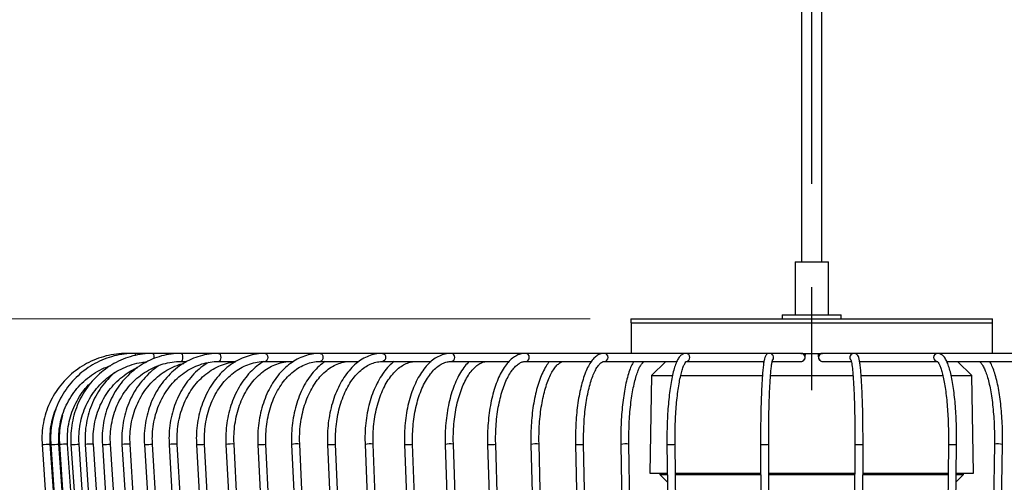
# Model space of a CAD drawing. Header units: millimetres. Extents: x 53 to 111, y 17 to 263.
# Tile 3 of 7: x 73 to 97, y 37 to 48. Entities that reach past the tile are written whole.
import ezdxf

# ---------------------------------------------------------------- set-up
doc = ezdxf.new("R2010")
doc.units = ezdxf.units.MM
doc.linetypes.add('CENTERX2', pattern=[20.32, 12.7, -2.54, 2.54, -2.54])
doc.styles.add('SLDTEXTSTYLE0', font='TXT', dxfattribs={"width": 0.75})
doc.dimstyles.new('SLDDIMSTYLE0', dxfattribs={"dimtxt": 3.5, "dimasz": 3.302, "dimexe": 0, "dimexo": 0.0625, "dimgap": 0.875, "dimtad": 1, "dimlfac": 10, "dimrnd": 1e-09, "dimzin": 12, "dimdsep": 46, "dimtxsty": 'SLDTEXTSTYLE0', "dimsah": 1, "dimcen": 0.09, "dimadec": 0, "dimazin": 3, "dimtfac": 1, "dimtofl": 0, "dimtmove": 0, "dimatfit": 3, "dimfxl": 0, "dimfrac": 2, "dimtolj": 1, "dimtzin": 12, "dimarcsym": 0})
doc.dimstyles.new('SLDDIMSTYLE1', dxfattribs={"dimtxt": 3.5, "dimasz": 3.302, "dimexe": 0, "dimexo": 0.0625, "dimgap": 0.875, "dimtad": 1, "dimlfac": 10, "dimrnd": 1e-09, "dimzin": 12, "dimdsep": 46, "dimtxsty": 'SLDTEXTSTYLE0', "dimsah": 1, "dimcen": 0.09, "dimadec": 0, "dimazin": 3, "dimtfac": 1, "dimtmove": 0, "dimatfit": 0, "dimfxl": 0, "dimfrac": 2, "dimtolj": 1, "dimtzin": 12, "dimarcsym": 0})

# ---------------------------------------------------------------- blocks, each defined once
blk = doc.blocks.new('_D')
at = {"color": 7, "linetype": 'Continuous', "lineweight": 0}
for p, q in [((88.681, 193.725), (56.489, 193.725)), ((57.489, 193.725), (57.489, 23.725)), ((85.081, 23.725), (56.489, 23.725))]:
    blk.add_line(p, q, dxfattribs=at)
at = {"color": 7, "linetype": 'Continuous', "lineweight": 18}
for points in [[(57.489, 193.725), (56.981, 190.423), (57.997, 190.423)], [(57.489, 23.725), (57.997, 27.027), (56.981, 27.027)]]:
    blk.add_solid(points, dxfattribs=at)
at = {"color": 7, "linetype": 'Continuous', "lineweight": 18, "insert": (52.977, 104.443), "char_height": 3.5, "attachment_point": 1, "rotation": 90, "style": 'SLDTEXTSTYLE0'}
blk.add_mtext('1700,00', dxfattribs=at)
blk = doc.blocks.new('_D_1')
at = {"color": 7, "linetype": 'Continuous', "lineweight": 0}
for p, q in [((68.677, 40.725), (68.677, 47.075)), ((86.981, 40.725), (67.677, 40.725)), ((68.677, 40.725), (68.677, 23.725)), ((85.081, 23.725), (67.677, 23.725)), ((68.677, 23.725), (68.677, 17.375))]:
    blk.add_line(p, q, dxfattribs=at)
at = {"color": 7, "linetype": 'Continuous', "lineweight": 18}
for points in [[(68.677, 40.725), (69.185, 44.027), (68.169, 44.027)], [(68.677, 23.725), (68.169, 20.423), (69.185, 20.423)]]:
    blk.add_solid(points, dxfattribs=at)
at = {"color": 7, "linetype": 'Continuous', "lineweight": 18, "insert": (64.166, 25.494), "char_height": 3.5, "attachment_point": 1, "rotation": 90, "style": 'SLDTEXTSTYLE0'}
blk.add_mtext('170,00', dxfattribs=at)

msp = doc.modelspace()

# ---------------------------------------------------------------- linework, layer by layer
at = {"color": 7, "linetype": 'CENTERX2'}
msp.add_line((92.4314, 23.7245), (92.4314, 193.7245), dxfattribs=at)
at = {"color": 7, "linetype": 'Continuous', "lineweight": 25}
for p, q in [((92.1814, 186.1245), (92.1814, 42.1245)), ((92.6814, 42.1245), (92.6814, 186.1245)), ((92.0214, 42.1245), (92.0214, 40.8245)), ((92.0214, 42.1245), (92.6455, 42.1245)), ((92.6455, 42.1245), (92.8414, 42.1245)), ((92.8414, 40.8245), (92.8414, 42.1245)), ((87.9814, 40.7245), (87.9814, 40.6245)), ((87.9814, 40.7245), (96.8814, 40.7245)), ((91.7064, 40.8245), (91.7064, 40.7245)), ((91.7064, 40.8245), (92.3252, 40.8245)), ((92.3252, 40.8245), (93.1564, 40.8245)), ((93.1564, 40.7245), (93.1564, 40.8245)), ((96.8814, 40.6245), (96.8814, 40.7245)), ((87.9814, 40.6245), (96.8814, 40.6245)), ((87.9864, 40.6245), (87.9864, 39.8745)), ((96.8764, 39.8745), (96.8764, 40.6245)), ((75.7828, 39.8745), (75.5912, 39.8745)), ((76.2268, 39.8745), (75.7828, 39.8745)), ((76.9164, 39.8745), (76.2268, 39.8745)), ((77.8412, 39.8745), (76.9164, 39.8745)), ((78.9872, 39.8745), (77.8412, 39.8745)), ((80.337, 39.8745), (78.9872, 39.8745)), ((81.8701, 39.8745), (80.337, 39.8745)), ((83.5633, 39.8745), (81.8701, 39.8745)), ((85.3909, 39.8745), (83.5633, 39.8745)), ((87.3253, 39.8745), (85.3909, 39.8745)), ((89.3371, 39.8745), (87.3253, 39.8745)), ((91.3958, 39.8745), (89.3371, 39.8745)), ((92.1593, 39.8745), (91.3958, 39.8745)), ((92.1667, 39.8745), (92.6992, 39.8745)), ((93.4702, 39.8745), (92.7066, 39.8745)), ((95.5288, 39.8745), (93.4702, 39.8745)), ((97.5405, 39.8745), (95.5288, 39.8745)), ((76.9164, 39.6745), (77.0618, 39.6745)), ((77.8412, 39.6745), (78.2652, 39.6745)), ((78.9872, 39.6745), (79.6821, 39.6745)), ((80.337, 39.6745), (81.2911, 39.6745)), ((81.8701, 39.6745), (83.0672, 39.6745)), ((83.5633, 39.6745), (84.983, 39.6745)), ((85.3909, 39.6745), (87.0085, 39.6745)), ((87.3253, 39.6745), (89.1116, 39.6745)), ((88.8428, 39.6745), (88.4933, 39.3251)), ((89.3371, 39.6745), (91.2564, 39.6745)), ((91.4598, 39.6745), (92.1668, 39.6745)), ((92.6992, 39.6745), (92.6967, 39.6746)), ((92.6992, 39.6745), (93.4064, 39.6745)), ((93.6097, 39.6745), (95.5288, 39.6745)), ((95.7531, 39.6745), (97.5405, 39.6745)), ((96.3696, 39.3251), (96.0201, 39.6745)), ((88.4933, 39.3251), (88.4514, 36.9245)), ((88.4933, 39.3251), (88.9928, 39.3251)), ((89.1968, 39.3251), (91.2131, 39.3251)), ((91.4182, 39.3251), (93.4499, 39.3251)), ((93.6498, 39.3251), (94.4871, 39.3251)), ((94.4871, 39.3251), (95.6667, 39.3251)), ((95.875, 39.3251), (96.3696, 39.3251)), ((96.4115, 36.9245), (96.3696, 39.3251)), ((73.4973, 37.6281), (74.2661, 26.6281)), ((73.4973, 37.6281), (73.4973, 37.6281)), ((74.4656, 26.642), (73.6968, 37.642)), ((73.7115, 37.6281), (74.4716, 26.6281)), ((73.7115, 37.6281), (73.7127, 37.6281)), ((74.6712, 26.6419), (73.9111, 37.6419)), ((73.9242, 37.6282), (74.6756, 26.6282)), ((74.8751, 26.6418), (74.1238, 37.6418)), ((74.208, 37.6283), (74.9479, 26.6283)), ((75.1474, 26.6417), (74.4076, 37.6417)), ((74.5589, 37.6285), (75.2844, 26.6285)), ((75.484, 26.6416), (74.7585, 37.6416)), ((74.9793, 37.6286), (75.6876, 26.6286)), ((75.8872, 26.6415), (75.1789, 37.6415)), ((75.4631, 37.6288), (76.1516, 26.6288)), ((76.3512, 26.6413), (75.6627, 37.6413)), ((76.0136, 37.629), (76.6797, 26.629)), ((76.8793, 26.6411), (76.2132, 37.6411)), ((76.6229, 37.6292), (77.2641, 26.6292)), ((77.4637, 26.6409), (76.8225, 37.6409)), ((77.2952, 37.6295), (77.909, 26.6295)), ((78.1087, 26.6406), (77.4949, 37.6406)), ((78.0208, 37.6297), (78.605, 26.6297)), ((78.8047, 26.6403), (78.2205, 37.6403)), ((78.8048, 37.63), (79.357, 26.63)), ((79.5567, 26.64), (79.0045, 37.64)), ((79.6357, 37.6303), (80.1539, 26.6303)), ((80.3537, 26.6397), (79.8355, 37.6397)), ((80.5194, 37.6307), (81.0016, 26.6307)), ((81.2014, 26.6394), (80.7192, 37.6394)), ((81.4431, 37.631), (81.8875, 26.631)), ((82.0873, 26.6391), (81.6429, 37.6391)), ((82.4131, 37.6314), (82.818, 26.6314)), ((83.0179, 26.6387), (82.6129, 37.6387)), ((83.4155, 37.6317), (83.7794, 26.6317)), ((83.9792, 26.6383), (83.6153, 37.6383)), ((84.4571, 37.6321), (84.7786, 26.6321)), ((84.9785, 26.638), (84.657, 37.638)), ((85.523, 37.6325), (85.8009, 26.6325)), ((86.0008, 26.6376), (85.723, 37.6376)), ((86.6205, 37.6329), (86.8537, 26.6329)), ((87.0537, 26.6372), (86.8205, 37.6372)), ((87.7338, 37.6333), (87.9214, 26.6333)), ((88.1214, 26.6367), (87.9338, 37.6367)), ((88.8705, 37.6337), (89.0118, 26.6337)), ((89.2118, 26.6363), (89.0705, 37.6363)), ((91.173, 37.6346), (91.2203, 26.6346)), ((91.4203, 26.6355), (91.373, 37.6355)), ((93.493, 37.6355), (93.4456, 26.6355)), ((93.6456, 26.6346), (93.693, 37.6346)), ((95.7954, 37.6363), (95.6541, 26.6363)), ((95.8541, 26.6337), (95.9954, 37.6337)), ((96.9261, 37.6367), (96.7385, 26.6367)), ((96.9385, 26.6333), (97.1261, 37.6333)), ((88.4514, 36.9245), (88.8796, 36.9245)), ((88.6949, 36.9245), (88.6949, 36.8925)), ((88.6949, 36.8925), (88.8824, 36.7049)), ((88.6949, 36.8925), (88.88, 36.8925)), ((89.0796, 36.9245), (91.176, 36.9245)), ((89.08, 36.8925), (91.1762, 36.8925)), ((91.376, 36.9245), (93.4899, 36.9245)), ((91.3762, 36.8925), (92.4299, 36.8925)), ((92.4299, 36.8925), (93.4898, 36.8925)), ((93.6898, 36.8925), (95.7859, 36.8925)), ((93.6899, 36.9245), (94.509, 36.9245)), ((94.509, 36.9245), (95.7863, 36.9245)), ((95.9836, 36.7111), (96.1649, 36.8925)), ((95.9859, 36.8925), (96.1649, 36.8925)), ((95.9863, 36.9245), (96.4115, 36.9245)), ((96.1649, 36.8925), (96.1649, 36.9245))]:
    msp.add_line(p, q, dxfattribs=at)
at = {"color": 7, "linetype": 'Continuous', "lineweight": 25, "flags": 128}
for points in [[(76.9164, 39.8745), (76.9313, 39.8669), (76.944, 39.8453), (76.9524, 39.8128), (76.9554, 39.7745), (76.9524, 39.7363), (76.944, 39.7038), (76.9313, 39.6822), (76.9165, 39.6745)], [(77.8412, 39.8745), (77.8603, 39.8669), (77.8766, 39.8453), (77.8874, 39.8128), (77.8912, 39.7745), (77.8874, 39.7363), (77.8766, 39.7038), (77.8603, 39.6822), (77.8413, 39.6745)], [(78.9872, 39.8745), (79.0102, 39.8669), (79.0298, 39.8453), (79.0429, 39.8128), (79.0474, 39.7745), (79.0429, 39.7363), (79.0298, 39.7038), (79.0102, 39.6822), (78.9874, 39.6745)], [(80.337, 39.8745), (80.3636, 39.8669), (80.3862, 39.8453), (80.4013, 39.8128), (80.4066, 39.7745), (80.4013, 39.7363), (80.3862, 39.7038), (80.3636, 39.6822), (80.3373, 39.6745)], [(81.8701, 39.8745), (81.8999, 39.8669), (81.9252, 39.8453), (81.9421, 39.8128), (81.948, 39.7745), (81.9421, 39.7363), (81.9252, 39.7038), (81.8999, 39.6822), (81.8705, 39.6745)], [(73.6971, 37.6377), (73.6978, 37.6377), (73.7121, 37.6387)], [(74.9793, 37.6286), (74.9793, 37.6286), (74.9872, 37.6281)], [(76.0136, 37.629), (76.0144, 37.6286), (76.027, 37.6281)], [(77.2952, 37.6295), (77.2984, 37.6286), (77.3154, 37.6281)], [(78.8048, 37.63), (78.8118, 37.6286), (78.833, 37.6281)]]:
    msp.add_lwpolyline(points, dxfattribs=at)
at = {"color": 7, "linetype": 'Continuous', "lineweight": 25}
for centre, radius, start, end in [((75.7142, 39.8296), 0.0821, 356.57883, 33.22735), ((76.0965, 39.7807), 0.1606, 346.78909, 35.78004), ((83.5501, 39.7745), 0.1009, 277.86267, 82.49734), ((85.3832, 39.7745), 0.1003, 274.9766, 85.5497), ((87.3214, 39.7745), 0.1001, 273.04079, 87.75832), ((89.336, 39.7746), 0.1, 270.14794, 89.34483), ((91.3956, 39.7745), 0.1, 321.11139, 89.90489), ((92.1666, 39.7745), 0.1, 270.08753, 89.91247), ((92.6993, 39.7745), 0.1, 90.08888, 268.48126), ((93.4703, 39.7745), 0.1, 90.09557, 223.62893), ((95.5302, 39.7745), 0.1, 90.79213, 269.17262), ((72.2679, 56.6433), 19.055, 273.69944, 274.30068), ((73.5324, 41.6318), 4.0078, 272.57874, 275.42143), ((74.1836, 35.2989), 2.3437, 91.46273, 96.35349), ((74.1866, 39.4374), 1.8092, 270.67916, 277.01633), ((74.758, 36.1296), 1.512, 89.98107, 97.56533), ((74.9748, 39.1827), 1.5547, 270.45904, 277.5442), ((75.6315, 36.5391), 1.1026, 88.37945, 98.7863), ((76.0402, 38.7763), 1.1483, 269.33976, 278.66345), ((76.7754, 36.7319), 0.9102, 87.03105, 99.64646), ((77.3444, 38.5031), 0.8755, 268.10412, 279.89789), ((78.1616, 36.8652), 0.7774, 85.65002, 100.43223), ((78.8722, 38.2995), 0.6726, 266.6617, 281.34596), ((79.7666, 36.9777), 0.6657, 84.05973, 101.3401), ((80.5433, 37.7045), 0.0776, 252.05905, 279.98984), ((80.5858, 38.3789), 0.7514, 267.78337, 280.22462), ((81.5677, 37.0256), 0.6181, 83.00923, 101.62951), ((82.4452, 37.7511), 0.124, 254.97021, 277.06798), ((82.4941, 38.242), 0.6149, 266.86373, 281.14113), ((83.5342, 37.0665), 0.5776, 81.92917, 101.86813), ((84.4987, 37.809), 0.1817, 256.7749, 275.27008), ((84.5517, 38.1263), 0.4996, 265.82741, 282.16711), ((85.6361, 37.1171), 0.5277, 80.52675, 102.37566), ((86.6674, 37.8034), 0.1768, 254.61385, 277.41985), ((86.7232, 38.092), 0.4652, 265.93947, 282.07167), ((87.8426, 37.1238), 0.521, 79.91859, 102.05154), ((88.928, 37.8702), 0.2434, 256.32881, 275.6933), ((88.986, 37.9941), 0.3676, 264.71867, 283.28696), ((91.242, 37.9469), 0.3198, 257.53894, 274.45758), ((91.3005, 37.9091), 0.283, 263.16786, 284.83619), ((93.5702, 37.977), 0.3501, 257.26206, 274.7423), ((93.6239, 37.9483), 0.3212, 265.56898, 282.41349), ((95.885, 38.0667), 0.4396, 258.24516, 273.75267), ((95.9379, 37.8705), 0.2437, 264.31647, 283.65529), ((97.0172, 37.118), 0.5267, 78.0676, 99.95503)]:
    msp.add_arc(centre, radius, start, end, dxfattribs=at)
for points, knots in [([(75.5912, 39.8745), (75.5451, 39.8736), (75.4131, 39.871), (75.1965, 39.8422), (74.9465, 39.7787), (74.7061, 39.6845), (74.4791, 39.5618), (74.2688, 39.4121), (74.0784, 39.2379), (73.9107, 39.0416), (73.7683, 38.8262), (73.6533, 38.5951), (73.5674, 38.3516), (73.5125, 38.0994), (73.4882, 37.8567), (73.4944, 37.6994), (73.4973, 37.6281)], [0, 0, 0, 0, 0.04024554, 0.11501154, 0.18981079, 0.26461014, 0.33940962, 0.41420928, 0.48900918, 0.56380937, 0.63860986, 0.71341065, 0.78821174, 0.86301309, 0.93781465, 1, 1, 1, 1]), ([(75.7828, 39.8745), (75.7371, 39.8736), (75.6066, 39.871), (75.3923, 39.8422), (75.145, 39.7786), (74.9073, 39.6845), (74.6827, 39.5618), (74.4747, 39.4121), (74.2863, 39.2379), (74.1205, 39.0416), (73.9796, 38.8262), (73.8659, 38.5951), (73.7809, 38.3515), (73.7265, 38.0993), (73.7025, 37.8566), (73.7087, 37.6995), (73.7115, 37.6281)], [0, 0, 0, 0, 0.0402574, 0.1150038, 0.1897829, 0.2645635, 0.3393475, 0.4141365, 0.4889317, 0.5637342, 0.6385443, 0.7133619, 0.7881865, 0.8630174, 0.9378533, 1, 1, 1, 1]), ([(76.2268, 39.8745), (76.1822, 39.8736), (76.0549, 39.871), (75.846, 39.8421), (75.605, 39.7786), (75.3733, 39.6845), (75.1545, 39.5617), (74.9518, 39.4121), (74.7682, 39.2379), (74.6066, 39.0416), (74.4693, 38.8262), (74.3585, 38.595), (74.2756, 38.3514), (74.2226, 38.0992), (74.1993, 37.8565), (74.2053, 37.6995), (74.208, 37.6283)], [0, 0, 0, 0, 0.0402855, 0.1149818, 0.1897098, 0.2644441, 0.3391913, 0.4139571, 0.4887453, 0.5635578, 0.6383949, 0.7132553, 0.7881368, 0.8630361, 0.9379497, 1, 1, 1, 1]), ([(76.9164, 39.8745), (76.8735, 39.8736), (76.7512, 39.871), (76.5507, 39.8421), (76.3195, 39.7785), (76.0972, 39.6844), (75.8873, 39.5617), (75.6928, 39.4121), (75.5167, 39.2378), (75.3616, 39.0415), (75.2299, 38.8261), (75.1235, 38.5949), (75.044, 38.3512), (74.9932, 38.0988), (74.9709, 37.8563), (74.9767, 37.6995), (74.9793, 37.6286)], [0, 0, 0, 0, 0.0403306, 0.1149346, 0.1895701, 0.2642237, 0.3389123, 0.4136479, 0.4884364, 0.5632786, 0.6381713, 0.7131085, 0.7880833, 0.8630884, 0.9381168, 1, 1, 1, 1]), ([(77.8412, 39.8745), (77.8006, 39.8736), (77.685, 39.871), (77.4956, 39.842), (77.2775, 39.7784), (77.0679, 39.6842), (76.8699, 39.5616), (76.6864, 39.412), (76.5203, 39.2377), (76.374, 39.0414), (76.2497, 38.8259), (76.1495, 38.5945), (76.0745, 38.3506), (76.0266, 38.0981), (76.0057, 37.856), (76.0111, 37.6995), (76.0136, 37.629)], [0, 0, 0, 0, 0.0403941, 0.1148416, 0.1893232, 0.2638508, 0.3384596, 0.4131693, 0.487984, 0.5628956, 0.6378893, 0.712948, 0.7880558, 0.8631997, 0.9383702, 1, 1, 1, 1]), ([(78.9872, 39.8745), (78.9493, 39.8736), (78.8421, 39.8709), (78.6664, 39.8418), (78.4645, 39.7782), (78.2704, 39.6841), (78.0872, 39.5614), (77.9174, 39.4118), (77.7637, 39.2375), (77.6283, 39.041), (77.5133, 38.8253), (77.4206, 38.5937), (77.3513, 38.3497), (77.3072, 38.0971), (77.2879, 37.8554), (77.2929, 37.6994), (77.2952, 37.6295)], [0, 0, 0, 0, 0.0404784, 0.1146655, 0.188897, 0.26323666, 0.3377506, 0.4124629, 0.48736123, 0.56241123, 0.63757179, 0.71280585, 0.78808553, 0.86339306, 0.93871902, 1, 1, 1, 1]), ([(80.337, 39.8745), (80.3023, 39.8736), (80.2047, 39.8709), (80.0451, 39.8416), (79.8622, 39.7779), (79.6866, 39.6838), (79.5207, 39.5612), (79.367, 39.4115), (79.2278, 39.237), (79.1053, 39.0402), (79.0014, 38.8243), (78.9177, 38.5925), (78.8552, 38.3484), (78.8155, 38.0957), (78.7982, 37.8547), (78.8027, 37.6994), (78.8048, 37.63)], [0, 0, 0, 0, 0.0405873, 0.1143374, 0.1881623, 0.2622304, 0.3366554, 0.4114459, 0.4865358, 0.5618304, 0.6372423, 0.7127082, 0.7881844, 0.8636582, 0.939131, 1, 1, 1, 1]), ([(81.8701, 39.8745), (81.839, 39.8736), (81.7522, 39.8708), (81.6107, 39.8413), (81.4493, 39.7775), (81.2945, 39.6835), (81.1484, 39.5609), (81.013, 39.411), (80.8904, 39.2361), (80.7826, 39.039), (80.6914, 38.8227), (80.618, 38.5908), (80.5634, 38.3467), (80.5286, 38.0942), (80.5137, 37.854), (80.5176, 37.6994), (80.5194, 37.6307)], [0, 0, 0, 0, 0.0407274, 0.1137253, 0.1868782, 0.2605681, 0.334968, 0.4100027, 0.4854665, 0.5611498, 0.6368959, 0.7126146, 0.7882851, 0.8639111, 0.9395091, 1, 1, 1, 1]), ([(83.5633, 39.8745), (83.536, 39.8735), (83.4607, 39.8707), (83.3388, 39.8406), (83.2012, 39.7769), (83.0696, 39.6831), (82.9453, 39.5606), (82.8301, 39.4104), (82.726, 39.235), (82.6348, 39.0374), (82.5578, 38.821), (82.496, 38.5891), (82.45, 38.3454), (82.4208, 38.0933), (82.4083, 37.8538), (82.4116, 37.6997), (82.4131, 37.6314)], [0, 0, 0, 0, 0.0409118, 0.1125584, 0.1845683, 0.2577666, 0.3323524, 0.4079619, 0.4840732, 0.5602781, 0.6363805, 0.7123454, 0.7881856, 0.8639325, 0.939623, 1, 1, 1, 1]), ([(85.3909, 39.8745), (85.3673, 39.8734), (85.304, 39.8704), (85.2027, 39.8395), (85.091, 39.776), (84.9846, 39.683), (84.884, 39.5606), (84.7909, 39.41), (84.7071, 39.234), (84.6341, 39.0363), (84.5726, 38.8203), (84.5234, 38.5891), (84.4867, 38.3461), (84.4635, 38.0949), (84.4534, 37.8554), (84.4559, 37.701), (84.4571, 37.6321)], [0, 0, 0, 0, 0.0411698, 0.1102335, 0.1802111, 0.2528704, 0.3282122, 0.4049979, 0.4820188, 0.5587606, 0.6351811, 0.7113346, 0.7872916, 0.8631165, 0.9388644, 1, 1, 1, 1]), ([(87.3253, 39.8745), (87.3047, 39.8732), (87.2526, 39.8698), (87.1726, 39.837), (87.0892, 39.7749), (87.0102, 39.6842), (86.9351, 39.5628), (86.8658, 39.4119), (86.8041, 39.2363), (86.7507, 39.0399), (86.7058, 38.8255), (86.6698, 38.5961), (86.6429, 38.3547), (86.6257, 38.105), (86.6178, 37.8628), (86.6197, 37.7054), (86.6205, 37.6329)], [0, 0, 0, 0, 0.0415882, 0.1052865, 0.1713662, 0.2436989, 0.3212416, 0.39995, 0.477849, 0.5549792, 0.6315707, 0.7078068, 0.7838131, 0.8596754, 0.9354563, 1, 1, 1, 1]), ([(89.3371, 39.8745), (89.3172, 39.8723), (89.273, 39.8675), (89.2159, 39.831), (89.1646, 39.7753), (89.1156, 39.6922), (89.0681, 39.5749), (89.0245, 39.4258), (88.9865, 39.2547), (88.9536, 39.0633), (88.9258, 38.8536), (88.9033, 38.6282), (88.8862, 38.3902), (88.8749, 38.1431), (88.8689, 37.8894), (88.87, 37.7193), (88.8705, 37.6337)], [0, 0, 0, 0, 0.042556, 0.0941065, 0.1513672, 0.2235349, 0.307077, 0.387616, 0.4658758, 0.5430065, 0.619541, 0.6957368, 0.7717312, 0.8476051, 0.9234109, 1, 1, 1, 1]), ([(91.3958, 39.8745), (91.3752, 39.8706), (91.337, 39.8632), (91.3067, 39.8309), (91.2895, 39.803), (91.2745, 39.7639), (91.2603, 39.705), (91.2449, 39.6085), (91.2306, 39.483), (91.2175, 39.3294), (91.206, 39.1535), (91.196, 38.957), (91.1876, 38.7425), (91.181, 38.513), (91.1762, 38.2722), (91.1733, 38.0238), (91.1724, 37.8098), (91.1728, 37.6802), (91.173, 37.6346)], [0, 0, 0, 0, 0.0284502, 0.0527421, 0.0807869, 0.1212242, 0.1957407, 0.2709652, 0.3505705, 0.4278139, 0.5042264, 0.5802772, 0.6561433, 0.7319065, 0.8076094, 0.8832775, 0.9589275, 1, 1, 1, 1]), ([(92.1668, 39.6745), (92.1796, 39.676), (92.2025, 39.6785), (92.2297, 39.6951), (92.2475, 39.7134), (92.2585, 39.7317), (92.2646, 39.7476), (92.2686, 39.7632), (92.2724, 39.7874), (92.2755, 39.8213), (92.2768, 39.8606), (92.2772, 39.8745)], [0, 0, 0, 0, 0.118585, 0.2113654, 0.2902082, 0.3592905, 0.4202239, 0.4846972, 0.5967299, 0.8565482, 1, 1, 1, 1]), ([(92.5886, 39.8745), (92.5887, 39.8694), (92.5895, 39.8385), (92.5927, 39.7976), (92.5958, 39.768), (92.6035, 39.7401), (92.6158, 39.7163), (92.6364, 39.6944), (92.6654, 39.6778), (92.6881, 39.6756), (92.6992, 39.6745)], [0, 0, 0, 0, 0.0502076, 0.3033505, 0.5258248, 0.6157851, 0.6979792, 0.7910122, 0.8973236, 1, 1, 1, 1]), ([(93.693, 37.6346), (93.6931, 37.6787), (93.6935, 37.8067), (93.6927, 38.0192), (93.6898, 38.2676), (93.6851, 38.5085), (93.6785, 38.7379), (93.6702, 38.9524), (93.6603, 39.1486), (93.6488, 39.3237), (93.6361, 39.4753), (93.622, 39.6014), (93.6065, 39.7018), (93.5901, 39.7686), (93.5734, 39.812), (93.5418, 39.8521), (93.5013, 39.8729), (93.4763, 39.8742), (93.4702, 39.8745)], [0, 0, 0, 0, 0.0397174, 0.115324, 0.1909701, 0.2666294, 0.3423153, 0.4180465, 0.4938511, 0.5697773, 0.6459154, 0.7224574, 0.7998868, 0.8798144, 0.9359584, 0.9658443, 0.9916474, 1, 1, 1, 1]), ([(95.9954, 37.6337), (95.9958, 37.6781), (95.997, 37.8069), (95.9945, 38.0206), (95.986, 38.2707), (95.9716, 38.5132), (95.9518, 38.7445), (95.9267, 38.9613), (95.8967, 39.1604), (95.8619, 39.3391), (95.8225, 39.4953), (95.7782, 39.6278), (95.7273, 39.7369), (95.6728, 39.811), (95.606, 39.8633), (95.5547, 39.8708), (95.5288, 39.8745)], [0, 0, 0, 0, 0.039792, 0.1155303, 0.191315, 0.2671362, 0.3430312, 0.4190491, 0.4952635, 0.5717938, 0.6488514, 0.7268447, 0.80663, 0.8899456, 0.9444742, 1, 1, 1, 1]), ([(73.9111, 37.6419), (73.909, 37.6837), (73.9029, 37.807), (73.9163, 38.0124), (73.9616, 38.2535), (74.0377, 38.4867), (74.1426, 38.708), (74.2748, 38.9139), (74.4321, 39.1008), (74.6117, 39.266), (74.8111, 39.4052), (75.0016, 39.5088), (75.1292, 39.5527), (75.1803, 39.5702)], [0, 0, 0, 0, 0.0503061, 0.1484614, 0.2466654, 0.3448701, 0.4430783, 0.541293, 0.6395166, 0.7377513, 0.8359984, 0.9342585, 1, 1, 1, 1]), ([(74.4076, 37.6417), (74.4056, 37.6836), (74.3997, 37.8069), (74.4126, 38.0122), (74.4567, 38.2531), (74.5305, 38.4862), (74.6323, 38.7074), (74.7606, 38.9132), (74.9132, 39.1), (75.0876, 39.2649), (75.2809, 39.4051), (75.4899, 39.5185), (75.7113, 39.6017), (75.9072, 39.6511), (76.0293, 39.6608), (76.0732, 39.6644)], [0, 0, 0, 0, 0.0424741, 0.1251825, 0.2079293, 0.2906766, 0.3734311, 0.4561997, 0.5389893, 0.6218062, 0.7046557, 0.7875415, 0.8704644, 0.9534223, 1, 1, 1, 1]), ([(74.7585, 37.6416), (74.7565, 37.6835), (74.7507, 37.8068), (74.7634, 38.0121), (74.8065, 38.2529), (74.8787, 38.4859), (74.9784, 38.707), (75.104, 38.9127), (75.2533, 39.0994), (75.4238, 39.2649), (75.6138, 39.4027), (75.756, 39.4889), (75.8368, 39.5197), (75.8454, 39.523)], [0, 0, 0, 0, 0.053321, 0.1570118, 0.2607484, 0.3644846, 0.4682311, 0.5719998, 0.675803, 0.7796537, 0.8835634, 0.9875414, 1, 1, 1, 1]), ([(75.1789, 37.6415), (75.1769, 37.6834), (75.1713, 37.8067), (75.1836, 38.012), (75.2256, 38.2527), (75.296, 38.4856), (75.3931, 38.7066), (75.5154, 38.9122), (75.6609, 39.0989), (75.8271, 39.2637), (76.0113, 39.404), (76.2105, 39.5172), (76.4215, 39.6017), (76.637, 39.6548), (76.8034, 39.6732), (76.8953, 39.6743), (76.9164, 39.6745)], [0, 0, 0, 0, 0.04032, 0.118609, 0.1969307, 0.2752503, 0.3535772, 0.4319222, 0.5102981, 0.5887189, 0.667199, 0.7457512, 0.8243835, 0.9030965, 0.9778188, 1, 1, 1, 1]), ([(76.3996, 39.5873), (76.3828, 39.5775), (76.2975, 39.5276), (76.1582, 39.4106), (75.9859, 39.2381), (75.8352, 39.0414), (75.7069, 38.8261), (75.6034, 38.5947), (75.526, 38.3509), (75.4766, 38.0985), (75.4549, 37.8562), (75.4605, 37.6995), (75.4631, 37.6288)], [0, 0, 0, 0, 0.0270539, 0.13699, 0.2470377, 0.3571937, 0.4674466, 0.5777812, 0.6881812, 0.798632, 0.9091211, 1, 1, 1, 1]), ([(75.6627, 37.6413), (75.6608, 37.6833), (75.6553, 37.8066), (75.6673, 38.0119), (75.708, 38.2526), (75.7763, 38.4853), (75.8704, 38.7063), (75.989, 38.9117), (76.13, 39.0984), (76.2911, 39.263), (76.4696, 39.4035), (76.6629, 39.5157), (76.8351, 39.591), (76.9442, 39.6164), (76.9824, 39.6253)], [0, 0, 0, 0, 0.04658531, 0.13688895, 0.22722777, 0.31756111, 0.40789978, 0.49825781, 0.58865332, 0.6791086, 0.76964881, 0.86029873, 0.95107738, 1, 1, 1, 1]), ([(76.2132, 37.6411), (76.2114, 37.6831), (76.206, 37.8065), (76.2176, 38.0118), (76.257, 38.2524), (76.3229, 38.4851), (76.4137, 38.7059), (76.5282, 38.9113), (76.6641, 39.0978), (76.8195, 39.2625), (76.9915, 39.4026), (77.1776, 39.5159), (77.3747, 39.6007), (77.5761, 39.6542), (77.7329, 39.673), (77.8203, 39.6743), (77.8412, 39.6745)], [0, 0, 0, 0, 0.0403669, 0.1184786, 0.1966185, 0.2747498, 0.3528805, 0.4310228, 0.5091949, 0.5874214, 0.6657333, 0.7441642, 0.8227441, 0.9014891, 0.9763935, 1, 1, 1, 1]), ([(77.5992, 39.6523), (77.5491, 39.6219), (77.4346, 39.5523), (77.2719, 39.4113), (77.1114, 39.2377), (76.9703, 39.0412), (76.8505, 38.8256), (76.7538, 38.5941), (76.6815, 38.3502), (76.6354, 38.0977), (76.6153, 37.8557), (76.6205, 37.6995), (76.6229, 37.6292)], [0, 0, 0, 0, 0.0805335, 0.1843158, 0.2882946, 0.3924448, 0.4967305, 0.6011157, 0.7055703, 0.8100724, 0.9146082, 1, 1, 1, 1]), ([(76.8225, 37.6409), (76.8208, 37.683), (76.8156, 37.8064), (76.8268, 38.0118), (76.8646, 38.2523), (76.9279, 38.485), (77.0151, 38.7057), (77.1249, 38.911), (77.2554, 39.0974), (77.4044, 39.2619), (77.5693, 39.4018), (77.7476, 39.5155), (77.9364, 39.5991), (78.1047, 39.6498), (78.2099, 39.6597), (78.2484, 39.6634)], [0, 0, 0, 0, 0.0427028, 0.1251846, 0.2076937, 0.2901883, 0.372674, 0.455162, 0.5376726, 0.6202372, 0.7028993, 0.7857115, 0.8687265, 0.9519809, 1, 1, 1, 1]), ([(77.4949, 37.6406), (77.4932, 37.6828), (77.4883, 37.8063), (77.4989, 38.0118), (77.535, 38.2523), (77.5955, 38.4849), (77.6788, 38.7056), (77.7837, 38.9108), (77.9082, 39.097), (78.0502, 39.2614), (78.2073, 39.4013), (78.3771, 39.5145), (78.5568, 39.5994), (78.7436, 39.6542), (78.8884, 39.6732), (78.9697, 39.6743), (78.9872, 39.6745)], [0, 0, 0, 0, 0.0404209, 0.1183523, 0.1963071, 0.2742416, 0.3521579, 0.4300626, 0.5079737, 0.5859244, 0.6639663, 0.7421683, 0.8206083, 0.8993511, 0.9784144, 1, 1, 1, 1]), ([(78.9462, 39.6745), (78.8895, 39.6372), (78.7736, 39.5607), (78.6144, 39.4113), (78.4674, 39.2373), (78.3383, 39.0406), (78.2286, 38.8249), (78.1402, 38.5932), (78.0742, 38.3491), (78.0322, 38.0964), (78.0139, 37.8551), (78.0187, 37.6994), (78.0208, 37.6297)], [0, 0, 0, 0, 0.0974169, 0.1992021, 0.3013127, 0.4036684, 0.5061852, 0.6087951, 0.7114525, 0.8141286, 0.9168173, 1, 1, 1, 1]), ([(78.2205, 37.6403), (78.2189, 37.6826), (78.2143, 37.8063), (78.2244, 38.0118), (78.2587, 38.2524), (78.3161, 38.485), (78.3952, 38.7057), (78.4947, 38.9108), (78.6128, 39.0969), (78.7473, 39.2611), (78.8961, 39.4008), (79.0566, 39.5139), (79.2264, 39.5987), (79.4029, 39.6537), (79.5406, 39.6731), (79.6184, 39.6743), (79.6358, 39.6745)], [0, 0, 0, 0, 0.0404489, 0.1182942, 0.1961601, 0.2739968, 0.3518008, 0.4295775, 0.5073406, 0.5851223, 0.6629826, 0.7410117, 0.8193237, 0.8980301, 0.9771857, 1, 1, 1, 1]), ([(79.0045, 37.64), (79.003, 37.6824), (78.9986, 37.8062), (79.0081, 38.0119), (79.0405, 38.2526), (79.0947, 38.4852), (79.1693, 38.7059), (79.2632, 38.911), (79.3744, 39.097), (79.501, 39.261), (79.6408, 39.4004), (79.7915, 39.5133), (79.9506, 39.5981), (80.1159, 39.6532), (80.2457, 39.673), (80.3196, 39.6742), (80.337, 39.6745)], [0, 0, 0, 0, 0.0404769, 0.1182412, 0.1960236, 0.2737672, 0.351461, 0.4291031, 0.5067077, 0.5843023, 0.6619485, 0.7397564, 0.8178837, 0.8965092, 0.9757553, 1, 1, 1, 1]), ([(80.4618, 39.6745), (80.411, 39.6371), (80.3071, 39.5605), (80.1648, 39.4109), (80.0335, 39.2367), (79.9182, 39.0396), (79.8204, 38.8236), (79.7417, 38.5917), (79.683, 38.3476), (79.6457, 38.0949), (79.6296, 37.8543), (79.6338, 37.6993), (79.6357, 37.6303)], [0, 0, 0, 0, 0.0972455, 0.1990403, 0.3013309, 0.4039214, 0.5066517, 0.6094079, 0.7121418, 0.8148459, 0.9175314, 1, 1, 1, 1]), ([(79.8355, 37.6397), (79.8341, 37.6822), (79.8299, 37.8061), (79.8388, 38.012), (79.8692, 38.2529), (79.92, 38.4857), (79.9899, 38.7064), (80.0778, 38.9114), (80.1818, 39.0973), (80.3002, 39.2611), (80.4305, 39.4003), (80.5707, 39.5129), (80.7184, 39.5974), (80.8717, 39.6526), (80.993, 39.6728), (81.0626, 39.6742), (81.0797, 39.6745)], [0, 0, 0, 0, 0.040504, 0.1181939, 0.1958994, 0.2735562, 0.3511448, 0.4286541, 0.5060885, 0.5834811, 0.6608822, 0.7384154, 0.816285, 0.89476, 0.9740776, 1, 1, 1, 1]), ([(80.7192, 37.6394), (80.7179, 37.682), (80.714, 37.8061), (80.7223, 38.0122), (80.7505, 38.2533), (80.7978, 38.4863), (80.8628, 38.7072), (80.9444, 38.9122), (81.0409, 39.0981), (81.1506, 39.2617), (81.2711, 39.4006), (81.4003, 39.5127), (81.536, 39.5969), (81.6764, 39.6519), (81.7884, 39.6727), (81.8532, 39.6742), (81.8701, 39.6745)], [0, 0, 0, 0, 0.0405295, 0.1181516, 0.1957876, 0.2733653, 0.3508564, 0.4282385, 0.505503, 0.5826692, 0.6597994, 0.7370028, 0.8145252, 0.8927457, 0.9720829, 1, 1, 1, 1]), ([(82.1574, 39.6745), (82.1133, 39.6371), (82.0228, 39.5602), (81.8994, 39.4103), (81.7857, 39.2357), (81.6861, 39.0382), (81.6017, 38.8218), (81.534, 38.5899), (81.4836, 38.3459), (81.4516, 38.0936), (81.4378, 37.8537), (81.4414, 37.6995), (81.4431, 37.631)], [0, 0, 0, 0, 0.0970645, 0.1990779, 0.3017437, 0.4046673, 0.5075705, 0.6103686, 0.7130513, 0.8156405, 0.9181719, 1, 1, 1, 1]), ([(81.6429, 37.6391), (81.6417, 37.6817), (81.6381, 37.8061), (81.6457, 38.0125), (81.6718, 38.2538), (81.7153, 38.4871), (81.7751, 38.7082), (81.8503, 38.9134), (81.939, 39.0993), (82.0397, 39.2628), (82.1501, 39.4013), (82.2679, 39.5129), (82.3911, 39.5966), (82.5178, 39.6513), (82.6197, 39.6725), (82.6792, 39.6741), (82.6957, 39.6745)], [0, 0, 0, 0, 0.0405521, 0.1181133, 0.1956868, 0.2731938, 0.3505969, 0.4278616, 0.5049631, 0.5819, 0.6587243, 0.7355469, 0.8126196, 0.8904385, 0.9696849, 1, 1, 1, 1]), ([(82.6129, 37.6387), (82.6118, 37.6815), (82.6085, 37.806), (82.6155, 38.0128), (82.6392, 38.2545), (82.6789, 38.4881), (82.7334, 38.7095), (82.8018, 38.915), (82.8826, 39.101), (82.974, 39.2644), (83.074, 39.4026), (83.1803, 39.5137), (83.2905, 39.5966), (83.403, 39.6507), (83.4938, 39.6723), (83.5474, 39.674), (83.5633, 39.6745)], [0, 0, 0, 0, 0.0405708, 0.1180764, 0.1955936, 0.2730378, 0.3503636, 0.4275244, 0.5044769, 0.5811931, 0.6576904, 0.734094, 0.8106108, 0.8878335, 0.9667807, 1, 1, 1, 1]), ([(84.0067, 39.6745), (83.9699, 39.6371), (83.8942, 39.5598), (83.7917, 39.4097), (83.6974, 39.2345), (83.6152, 39.0366), (83.5458, 38.8203), (83.4901, 38.5887), (83.4488, 38.3452), (83.4225, 38.0936), (83.4112, 37.8542), (83.4141, 37.7002), (83.4155, 37.6317)], [0, 0, 0, 0, 0.096919, 0.1995755, 0.3028499, 0.4060135, 0.5089012, 0.6115152, 0.7139091, 0.8161477, 0.918294, 1, 1, 1, 1]), ([(83.6153, 37.6383), (83.6143, 37.6812), (83.6114, 37.806), (83.6177, 38.0133), (83.639, 38.2554), (83.6747, 38.4894), (83.7237, 38.7112), (83.7852, 38.917), (83.8578, 39.1032), (83.9398, 39.2667), (84.0292, 39.4047), (84.1237, 39.5152), (84.2208, 39.5972), (84.3184, 39.6503), (84.3974, 39.6721), (84.4443, 39.674), (84.4593, 39.6745)], [0, 0, 0, 0, 0.0405839, 0.1180374, 0.1955024, 0.2728904, 0.3501494, 0.4272222, 0.5040467, 0.580564, 0.6567436, 0.7326494, 0.8085171, 0.8849086, 0.9631997, 1, 1, 1, 1]), ([(84.657, 37.638), (84.6561, 37.681), (84.6535, 37.8061), (84.6591, 38.0137), (84.6779, 38.2563), (84.7095, 38.4909), (84.7529, 38.7132), (84.8073, 38.9195), (84.8714, 39.1061), (84.9438, 39.2698), (85.0225, 39.4078), (85.1053, 39.5178), (85.1894, 39.5987), (85.272, 39.6504), (85.3382, 39.672), (85.3773, 39.6739), (85.3909, 39.6745)], [0, 0, 0, 0, 0.0405897, 0.1179909, 0.1954045, 0.27274, 0.3499414, 0.426943, 0.503666, 0.5800197, 0.6559163, 0.7313275, 0.8064445, 0.8817619, 0.9588557, 1, 1, 1, 1]), ([(85.9811, 39.6745), (85.9523, 39.6373), (85.8927, 39.56), (85.8132, 39.4099), (85.7401, 39.2344), (85.6767, 39.037), (85.6235, 38.8215), (85.5808, 38.591), (85.549, 38.3487), (85.5287, 38.0981), (85.5198, 37.8579), (85.522, 37.7026), (85.523, 37.6325)], [0, 0, 0, 0, 0.0967841, 0.2007945, 0.3045086, 0.4075362, 0.5099756, 0.6119856, 0.7137011, 0.8152262, 0.9166423, 1, 1, 1, 1]), ([(85.723, 37.6376), (85.7222, 37.6807), (85.7199, 37.8061), (85.7247, 38.0143), (85.7411, 38.2574), (85.7684, 38.4926), (85.806, 38.7155), (85.8531, 38.9224), (85.9086, 39.1097), (85.9713, 39.2738), (86.0393, 39.412), (86.1104, 39.5217), (86.1816, 39.6016), (86.2496, 39.6514), (86.3022, 39.672), (86.3323, 39.6738), (86.3437, 39.6745)], [0, 0, 0, 0, 0.0405855, 0.1179295, 0.1952873, 0.2725693, 0.3497184, 0.426664, 0.5033149, 0.5795522, 0.6552289, 0.7302016, 0.8044656, 0.8785188, 0.9537194, 1, 1, 1, 1]), ([(86.8205, 37.6372), (86.8198, 37.6804), (86.8179, 37.8062), (86.822, 38.0149), (86.8357, 38.2587), (86.8587, 38.4945), (86.8903, 38.7181), (86.9299, 38.9258), (86.9767, 39.1138), (87.0295, 39.2787), (87.0867, 39.4175), (87.1463, 39.5272), (87.2052, 39.6063), (87.2593, 39.6541), (87.2982, 39.6724), (87.3173, 39.6739), (87.3253, 39.6745)], [0, 0, 0, 0, 0.0405679, 0.1178419, 0.1951321, 0.2723522, 0.3494474, 0.4263468, 0.5029535, 0.579129, 0.6546755, 0.7293289, 0.8028267, 0.8752784, 0.9479108, 1, 1, 1, 1]), ([(88.0495, 39.6745), (88.0297, 39.6387), (87.9882, 39.5633), (87.9338, 39.4157), (87.8836, 39.2421), (87.8405, 39.0473), (87.8041, 38.8348), (87.7748, 38.6069), (87.7528, 38.3669), (87.7385, 38.1182), (87.7317, 37.8722), (87.7331, 37.7103), (87.7338, 37.6333)], [0, 0, 0, 0, 0.0957117, 0.2010206, 0.3043358, 0.4063348, 0.5075448, 0.6082754, 0.7087103, 0.8089648, 0.9091175, 1, 1, 1, 1]), ([(87.9338, 37.6367), (87.9332, 37.6802), (87.9317, 37.8062), (87.935, 38.0155), (87.946, 38.26), (87.9646, 38.4965), (87.9901, 38.721), (88.0221, 38.9296), (88.06, 39.1186), (88.1027, 39.2846), (88.1491, 39.4243), (88.1973, 39.5348), (88.2444, 39.6137), (88.2861, 39.6597), (88.3121, 39.6742), (88.3178, 39.6744), (88.3204, 39.6745)], [0, 0, 0, 0, 0.0405314, 0.1177108, 0.1949096, 0.2720475, 0.3490751, 0.425927, 0.5025086, 0.5786756, 0.6541996, 0.7287174, 0.8016929, 0.8725794, 0.941963, 1, 1, 1, 1]), ([(89.0705, 37.6363), (89.0701, 37.6799), (89.0689, 37.8063), (89.0714, 38.0162), (89.0798, 38.2614), (89.0938, 38.4988), (89.1131, 38.7242), (89.1373, 38.9338), (89.166, 39.124), (89.1985, 39.2914), (89.2338, 39.4326), (89.2705, 39.5446), (89.3058, 39.6217), (89.3336, 39.6664), (89.3517, 39.6775), (89.3473, 39.6765), (89.3468, 39.6764)], [0, 0, 0, 0, 0.0431521, 0.125306, 0.2074843, 0.2896108, 0.3716424, 0.4535202, 0.5351564, 0.6164092, 0.6970363, 0.7766024, 0.8543125, 0.9206198, 0.9908669, 1, 1, 1, 1]), ([(91.373, 37.6355), (91.3728, 37.6793), (91.3724, 37.8065), (91.3733, 38.0177), (91.3761, 38.2645), (91.3808, 38.5036), (91.3873, 38.7309), (91.3956, 38.9429), (91.4053, 39.136), (91.4164, 39.307), (91.4287, 39.453), (91.4417, 39.5707), (91.4547, 39.6542), (91.464, 39.6987), (91.4715, 39.7171), (91.4698, 39.7142), (91.4696, 39.7138)], [0, 0, 0, 0, 0.04387517, 0.12739546, 0.21095032, 0.29448632, 0.37798723, 0.46143022, 0.54477949, 0.62797334, 0.71089491, 0.79329754, 0.87458778, 0.94161457, 0.99220631, 1, 1, 1, 1]), ([(93.3961, 39.714), (93.3964, 39.7133), (93.3973, 39.7113), (93.4054, 39.6835), (93.4156, 39.6292), (93.4278, 39.5413), (93.4402, 39.4214), (93.452, 39.2723), (93.4628, 39.0978), (93.4722, 38.9014), (93.4801, 38.6865), (93.4862, 38.4567), (93.4906, 38.216), (93.493, 37.9681), (93.4935, 37.7733), (93.4931, 37.6627), (93.493, 37.6355)], [0, 0, 0, 0, 0.0327014, 0.0855623, 0.1521511, 0.2277928, 0.3077951, 0.3896589, 0.4723455, 0.5554308, 0.6387276, 0.7221444, 0.8056318, 0.8891606, 0.9727115, 1, 1, 1, 1]), ([(95.5203, 39.675), (95.5202, 39.6752), (95.52, 39.6755), (95.5433, 39.6507), (95.5733, 39.5956), (95.6075, 39.5107), (95.6422, 39.3955), (95.676, 39.2511), (95.7071, 39.0806), (95.7345, 38.8873), (95.7576, 38.6749), (95.7757, 38.4472), (95.7885, 38.2082), (95.7956, 37.962), (95.7968, 37.77), (95.7957, 37.6617), (95.7954, 37.6363)], [0, 0, 0, 0, 0.0406977, 0.1079691, 0.1759617, 0.2486117, 0.3250445, 0.4038745, 0.484108, 0.5651554, 0.6466848, 0.7285066, 0.8105081, 0.8926175, 0.9747849, 1, 1, 1, 1]), ([(96.5395, 39.6745), (96.5412, 39.6745), (96.5458, 39.6742), (96.5638, 39.6668), (96.6005, 39.6325), (96.6441, 39.5687), (96.6905, 39.4744), (96.7364, 39.3514), (96.7801, 39.2007), (96.8199, 39.0248), (96.8546, 38.8271), (96.8833, 38.6113), (96.9054, 38.381), (96.9201, 38.1405), (96.9281, 37.8908), (96.9268, 37.7224), (96.9261, 37.6367)], [0, 0, 0, 0, 0.0398163, 0.1074927, 0.1734264, 0.2431845, 0.3138636, 0.3865994, 0.4609624, 0.5364139, 0.6125601, 0.6891465, 0.7660127, 0.8430549, 0.9202026, 1, 1, 1, 1]), ([(97.1261, 37.6333), (97.1266, 37.6778), (97.1282, 37.807), (97.1249, 38.0213), (97.1135, 38.2721), (97.0944, 38.5154), (97.0681, 38.7476), (97.0346, 38.9654), (96.9944, 39.1656), (96.948, 39.346), (96.8947, 39.5025), (96.849, 39.6127), (96.8174, 39.6609), (96.8084, 39.6745)], [0, 0, 0, 0, 0.05247695, 0.15233897, 0.25226584, 0.35225313, 0.45236039, 0.55266552, 0.65328085, 0.75438106, 0.85625488, 0.95939724, 1, 1, 1, 1]), ([(75.2855, 39.4017), (75.2264, 39.3474), (75.1059, 39.2366), (74.9503, 39.0413), (74.8153, 38.8263), (74.7066, 38.5949), (74.6252, 38.3513), (74.5732, 38.099), (74.5503, 37.8565), (74.5562, 37.6995), (74.5589, 37.6285)], [0, 0, 0, 0, 0.12351808, 0.25175958, 0.38006363, 0.50842526, 0.63683722, 0.765291, 0.89377758, 1, 1, 1, 1]), ([(74.1238, 37.6418), (74.1217, 37.6837), (74.1157, 37.8069), (74.1289, 38.0123), (74.1737, 38.2533), (74.2488, 38.4864), (74.3521, 38.708), (74.4837, 38.9127), (74.6053, 39.0662), (74.6896, 39.142), (74.7141, 39.164)], [0, 0, 0, 0, 0.0740715, 0.2184708, 0.3629398, 0.5074099, 0.6518892, 0.7963855, 0.940906, 1, 1, 1, 1]), ([(73.6968, 37.642), (73.6947, 37.6838), (73.6886, 37.807), (73.7016, 38.0127), (73.7499, 38.2528), (73.7978, 38.4194), (73.8374, 38.5006), (73.8412, 38.5085)], [0, 0, 0, 0, 0.1414643, 0.4177326, 0.6941419, 0.9705515, 1, 1, 1, 1]), ([(73.9964, 38.3431), (73.9769, 38.2619), (73.9374, 38.0973), (73.9156, 37.8565), (73.9215, 37.6994), (73.9242, 37.6282)], [0, 0, 0, 0, 0.3470034, 0.7039243, 1, 1, 1, 1])]:
    msp.add_open_spline(points, degree=3, knots=knots, dxfattribs=at)

# ---------------------------------------------------------------- dimensions: what is measured, and where the dimension line sits
at = {"color": 7, "linetype": 'Continuous', "lineweight": 18}
for base, p1, dimstyle, picture, middle in [((57.4891, 23.7245), (89.6814, 193.7245), 'SLDDIMSTYLE0', '_D', (57.4891, 112.8483)), ((68.6775, 23.7245), (87.9814, 40.7245), 'SLDDIMSTYLE1', '_D_1', (68.6775, 32.6063))]:
    dim = msp.add_linear_dim(base=base, p1=p1, p2=(86.0814, 23.7245), angle=90, dimstyle=dimstyle, dxfattribs=at)
    dim.commit()
    dim.dimension.update_dxf_attribs({"geometry": picture, "text_midpoint": middle, "dimtype": 160})

doc.saveas('drawing.dxf')
